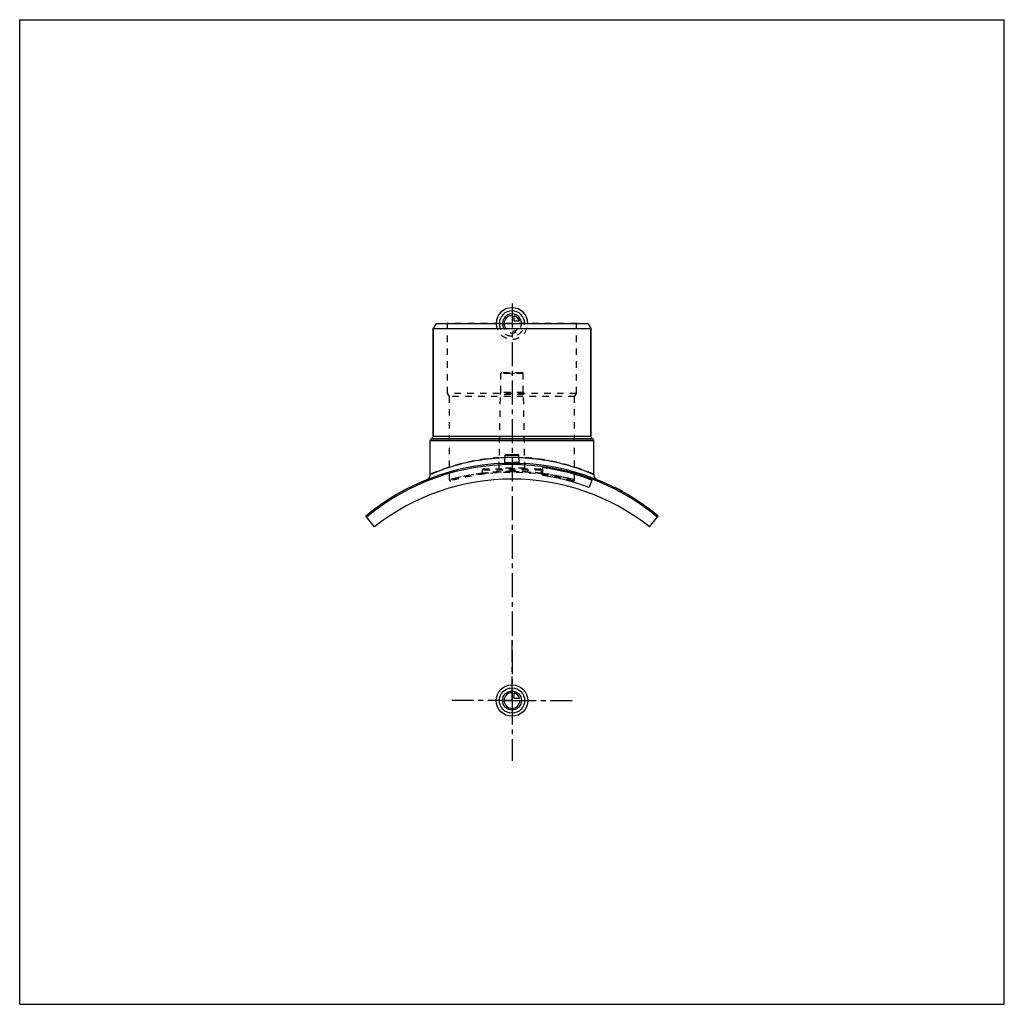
# Model space of a CAD drawing. Header units: millimetres. Extents: x 0 to 1000, y 0 to 1000.
import ezdxf

# ---------------------------------------------------------------- set-up
doc = ezdxf.new("R2010")
doc.units = ezdxf.units.MM
doc.header["$LTSCALE"] = 65.185185
doc.linetypes.add('CENTER', pattern=[0.6, 0.375, -0.075, 0.075, -0.075])
doc.linetypes.add('HIDDEN', pattern=[0.2, 0.1, -0.1])
doc.layers.get('0').update_dxf_attribs({"linetype": 'CONTINUOUS'})
for name, color, linetype in [('ACHSEN_S', 7, 'CONTINUOUS'), ('FASEN', 7, 'CONTINUOUS'), ('KOERPER', 7, 'CONTINUOUS'), ('KONST.EL_MIT_GEO', 7, 'CONTINUOUS'), ('KURVEN', 7, 'CONTINUOUS')]:
    doc.layers.add(name, color=color, linetype=linetype)

msp = doc.modelspace()

# ---------------------------------------------------------------- linework, layer by layer
at = {"color": 7, "linetype": 'Continuous'}
for p, q in [((0, 0), (0, 1000)), ((0, 1000), (1000, 1000)), ((1000, 0), (1000, 1000)), ((0, 0), (1000, 0))]:
    msp.add_line(p, q, dxfattribs=at)
at = {"layer": 'ACHSEN_S', "color": 2, "linetype": 'CENTER'}
msp.add_line((500, 711.7), (500, 288.3), dxfattribs=at)
at = {"layer": 'FASEN', "color": 7, "linetype": 'Continuous'}
for p, q in [((422.9, 691.5), (420, 686.5)), ((422.9, 691.5), (577.1, 691.5)), ((577.1, 691.5), (580, 686.5)), ((420, 686.5), (580, 686.5)), ((360.2, 484.8), (351.5, 495.7)), ((639.8, 484.8), (648.5, 495.7))]:
    msp.add_line(p, q, dxfattribs=at)
msp.add_arc((500, 317.5), 230.7, 50.1935, 129.8065, dxfattribs=at)
at = {"layer": 'KOERPER', "color": 7, "linetype": 'Continuous'}
for p, q in [((420, 576.9), (420, 686.5)), ((580, 576.9), (580, 686.5)), ((417, 538.2), (417, 572.6)), ((583, 538.2), (583, 572.6)), ((581.2, 532.4), (578.4, 524.9))]:
    msp.add_line(p, q, dxfattribs=at)
at = {"layer": 'KOERPER', "color": 8, "linetype": 'HIDDEN'}
for p, q in [((488.6, 621.5), (488.6, 640.5)), ((511.4, 621.5), (511.4, 640.5)), ((488.3, 619.5), (488.6, 621.5)), ((511.4, 621.5), (488.6, 621.5)), ((511.7, 619.5), (511.4, 621.5)), ((487, 544.5), (488.3, 619.5)), ((511.7, 619.5), (488.3, 619.5)), ((513, 544.5), (511.7, 619.5)), ((470, 539.1), (470, 542.5)), ((530, 539.1), (530, 542.5))]:
    msp.add_line(p, q, dxfattribs=at)
at = {"layer": 'KOERPER', "color": 2, "linetype": 'CENTER'}
for q in [(500, 369.8), (438.8, 308.5), (561.2, 308.5), (500, 247.2)]:
    msp.add_line((500, 308.5), q, dxfattribs=at)
at = {"layer": 'KOERPER', "color": 7, "linetype": 'Continuous'}
msp.add_arc((500, 308.5), 225, 51.5826, 128.4174, dxfattribs=at)
at = {"layer": 'KONST.EL_MIT_GEO', "color": 8, "linetype": 'HIDDEN'}
for p, q in [((434.6, 691), (434.1, 691.5)), ((565.9, 691.5), (434.1, 691.5)), ((434.6, 620.5), (434.6, 691)), ((565.4, 691), (434.6, 691)), ((565.4, 691), (565.9, 691.5)), ((565.4, 620.5), (565.4, 691)), ((511.4, 640.5), (488.6, 640.5)), ((510.3, 641.5), (489.6, 641.5)), ((495, 641.5), (500, 640.2)), ((505, 641.5), (500, 640.2)), ((436.5, 617.2), (434.6, 620.5)), ((565.4, 620.5), (434.6, 620.5)), ((563.5, 617.2), (565.4, 620.5)), ((436.5, 532.7), (436.5, 617.2)), ((563.5, 617.2), (436.5, 617.2)), ((563.5, 532.7), (563.5, 617.2)), ((530, 542.5), (470, 542.5)), ((529, 543.5), (471, 543.5)), ((513, 544.5), (487, 544.5)), ((470, 539.3), (470, 539.3)), ((470, 539.3), (470, 539.3)), ((530, 539.3), (530, 539.3)), ((530, 539.3), (530, 539.3)), ((605.1, 524.3), (605.2, 524.6)), ((605.3, 524.6), (605.1, 524.3)), ((605.2, 524.3), (605.4, 524.5)), ((605.6, 524.1), (605.7, 524.4)), ((605.9, 523.9), (606, 524.2)), ((606.1, 523.8), (606.2, 524.1)), ((606.1, 523.8), (606.2, 524.1)), ((606.3, 523.7), (606.4, 524)), ((606.5, 523.6), (606.6, 523.9)), ((606.5, 523.6), (606.6, 523.9)), ((606.7, 523.5), (606.8, 523.8)), ((606.8, 523.5), (606.9, 523.7)), ((607.6, 523), (607.8, 523.3)), ((607.7, 523), (607.8, 523.2)), ((607.8, 523), (607.9, 523.2)), ((608.1, 522.8), (608.2, 523.1)), ((608.5, 522.6), (608.7, 522.8)), ((608.7, 522.5), (608.8, 522.7)), ((608.7, 522.4), (608.9, 522.7)), ((609.3, 522.1), (609.4, 522.4)), ((609.5, 522.1), (609.6, 522.3)), ((609.5, 522), (609.6, 522.3)), ((610.7, 521.4), (610.9, 521.6)), ((611.2, 521.1), (611.3, 521.4)), ((611.2, 521.1), (611.4, 521.4)), ((611.3, 521.1), (611.4, 521.3)), ((611.5, 521), (611.6, 521.2)), ((611.6, 520.9), (611.8, 521.2)), ((612, 520.7), (612.1, 521)), ((612, 520.7), (612.1, 521)), ((612.1, 520.6), (612.2, 520.9))]:
    msp.add_line(p, q, dxfattribs=at)
at = {"layer": 'KONST.EL_MIT_GEO', "color": 7, "linetype": 'Continuous'}
for p, q in [((420, 686.5), (420, 576.9)), ((580, 686.5), (580, 576.9)), ((417, 572.6), (583, 572.6)), ((418, 574.3), (418.8, 574.8)), ((418, 574.3), (582, 574.3)), ((418.8, 574.8), (581.2, 574.8)), ((420, 576.9), (580, 576.9)), ((582, 574.3), (581.2, 574.8)), ((492.6, 550.3), (493, 557.6)), ((493, 557.6), (507, 557.6)), ((493.9, 558.5), (506.1, 558.5)), ((507.4, 550.3), (507, 557.6)), ((531.4, 537), (531.4, 545)), ((604.8, 524.8), (604.7, 524.5)), ((604.9, 524.4), (605.1, 524.7)), ((611.7, 520.9), (611.8, 521.1)), ((612.5, 520.4), (612.6, 520.7))]:
    msp.add_line(p, q, dxfattribs=at)
for points in [[(492.6, 550.3), (492.6, 550.3), (492.6, 550.2), (492.5, 550.1), (492.5, 550.1), (492.5, 550), (492.5, 549.9), (492.5, 549.9), (492.4, 549.8), (492.4, 549.8), (492.3, 549.7), (492.3, 549.6), (492.2, 549.6), (492.2, 549.6), (492.1, 549.5), (492.1, 549.5), (492, 549.4), (491.9, 549.4), (491.9, 549.4), (491.8, 549.4)], [(508.2, 549.4), (508.1, 549.4), (508.1, 549.4), (508, 549.4), (507.9, 549.5), (507.9, 549.5), (507.8, 549.6), (507.8, 549.6), (507.7, 549.6), (507.7, 549.7), (507.6, 549.8), (507.6, 549.8), (507.5, 549.9), (507.5, 549.9), (507.5, 550), (507.5, 550.1), (507.5, 550.1), (507.4, 550.2), (507.4, 550.3), (507.4, 550.3)], [(491.8, 549.4), (491.7, 549.4), (491.7, 549.4)], [(508.3, 549.4), (508.3, 549.4), (508.2, 549.4)]]:
    msp.add_lwpolyline(points, dxfattribs=at)
at = {"layer": 'KONST.EL_MIT_GEO', "color": 8, "linetype": 'HIDDEN'}
for points in [[(470, 539.1), (470, 539.1), (470, 539), (470, 538.9), (470, 538.9), (469.9, 538.8), (469.9, 538.7), (469.9, 538.6), (469.8, 538.6), (469.8, 538.5), (469.7, 538.5), (469.7, 538.4), (469.6, 538.4), (469.6, 538.3), (469.5, 538.3), (469.4, 538.2), (469.4, 538.2), (469.3, 538.2), (469.2, 538.2), (469.1, 538.1)], [(530.9, 538.1), (530.8, 538.2), (530.7, 538.2), (530.6, 538.2), (530.6, 538.2), (530.5, 538.3), (530.4, 538.3), (530.4, 538.4), (530.3, 538.4), (530.3, 538.5), (530.2, 538.5), (530.2, 538.6), (530.1, 538.6), (530.1, 538.7), (530.1, 538.8), (530, 538.9), (530, 538.9), (530, 539), (530, 539.1), (530, 539.1)]]:
    msp.add_lwpolyline(points, dxfattribs=at)
for centre, radius, start, end in [((489.6, 640.5), 1, 90, 180), ((510.3, 640.5), 1, 0, 90), ((491.6, 550.3), 0.992, 355.841, 356.9868), ((500, 348.4), 207.1, 90.0004, 91.9831), ((500, 348.4), 207.1, 88.0172, 89.9994), ((508.4, 550.3), 0.992, 183.0132, 184.1354), ((500, 301.3), 239.9, 89.9945, 105.342), ((500, 308.5), 231.7, 74.4206, 105.5794), ((471, 542.5), 1, 90, 180), ((500, 301), 240.2, 89.9999, 97.1634), ((486, 544.5), 1, 270, 359), ((500, 317.5), 232, 87.9269, 92.0731), ((491.6, 550.3), 1, 278.7948, 281.5217), ((500, 301.1), 240.1, 82.8361, 90.0006), ((508.4, 550.3), 1, 258.4784, 261.1832), ((514, 544.5), 1, 181, 270), ((529, 542.5), 1, 0, 90), ((437.5, 532.7), 1, 180, 285.5794), ((500, 301.3), 239.9, 82.4938, 82.8182), ((500.1, 301.5), 239.7, 74.6545, 82.4967), ((562.5, 532.7), 1, 254.4206, 360)]:
    msp.add_arc(centre, radius, start, end, dxfattribs=at)
at = {"layer": 'KONST.EL_MIT_GEO', "color": 7, "linetype": 'Continuous'}
for centre, radius, start, end in [((419, 572.6), 2, 120, 180), ((417.5, 576.9), 2.5, 300, 360), ((582.5, 576.9), 2.5, 180, 240), ((581, 572.6), 2, 0, 60), ((491.6, 550.3), 1, 281.5217, 356.9892), ((493.9, 557.5), 1, 90, 177), ((506.1, 557.5), 1, 3, 90), ((508.4, 550.3), 1, 183.0108, 258.4784), ((500, 317.5), 232, 92.0731, 129.7986), ((491.6, 550.3), 0.999, 272.0846, 278.7948), ((491.6, 550.4), 1, 278.7887, 281.5113), ((508.4, 550.4), 1, 258.4887, 261.1892), ((508.4, 550.3), 0.999, 261.1832, 267.9154), ((500, 317.5), 232, 50.2014, 87.9269), ((500, 317.5), 229.7, 69.3, 82.15), ((411, 538.2), 6, 292.0067, 360), ((500, 317.5), 221.7, 69.3, 81.8648), ((589, 538.2), 6, 180, 247.9933), ((500, 317.5), 232.3, 61, 63.1738)]:
    msp.add_arc(centre, radius, start, end, dxfattribs=at)
at = {"layer": 'KONST.EL_MIT_GEO', "color": 8, "linetype": 'HIDDEN'}
for points, knots in [([(500, 555.5), (494.5, 555.5), (486.4, 555.2), (475.8, 554.1), (468.1, 553.1), (460.8, 551.8), (453.9, 550.3), (447.4, 548.8), (441.5, 547.1), (436.1, 545.4), (431.9, 544), (428.9, 543), (426.9, 542.2), (425.1, 541.5), (423.5, 540.9), (422, 540.3), (420.7, 539.8), (419.6, 539.3), (418.8, 539), (418.3, 538.8), (417.9, 538.6), (417.7, 538.5), (417.4, 538.4), (417.3, 538.3), (417.2, 538.3), (417.1, 538.3), (417.1, 538.3), (417, 538.2), (417, 538.2), (417, 538.2), (417, 538.2)], [0, 0, 0, 0, 0.19166, 0.28518, 0.37599, 0.4633, 0.54638, 0.62455, 0.69715, 0.76354, 0.82307, 0.85006, 0.87508, 0.89805, 0.91888, 0.9375, 0.95382, 0.96778, 0.97929, 0.98412, 0.98831, 0.99187, 0.99479, 0.99707, 0.99796, 0.9987, 0.99927, 0.99967, 0.99992, 1, 1, 1, 1]), ([(492.6, 550.3), (492.6, 550.3), (492.6, 550.3), (492.7, 550.3), (492.9, 550.3), (493.2, 550.3), (493.5, 550.3), (494, 550.3), (494.8, 550.4), (495.9, 550.4), (497.2, 550.4), (498.6, 550.4), (499.5, 550.4), (500, 550.4)], [0, 0, 0, 0, 0.00482, 0.01925, 0.04313, 0.07624, 0.11825, 0.16875, 0.29318, 0.44473, 0.61757, 0.80505, 1, 1, 1, 1]), ([(583, 538.2), (582.9, 538.3), (582.3, 538.5), (581.1, 539), (579.1, 539.9), (576.4, 541), (572.9, 542.3), (567, 544.5), (558.1, 547.3), (545.7, 550.5), (531.6, 553.3), (516.2, 555.1), (505.5, 555.5), (500, 555.5)], [0, 0, 0, 0, 0.00521, 0.02071, 0.04618, 0.08112, 0.12493, 0.17695, 0.30287, 0.45363, 0.62401, 0.80833, 1, 1, 1, 1]), ([(507.4, 550.3), (507.4, 550.3), (507.4, 550.3), (507.3, 550.3), (507.1, 550.3), (506.8, 550.3), (506.5, 550.3), (506, 550.3), (505.2, 550.4), (504.1, 550.4), (502.8, 550.4), (501.4, 550.4), (500.5, 550.4), (500, 550.4)], [0, 0, 0, 0, 0.00482, 0.01925, 0.04313, 0.07624, 0.11825, 0.16875, 0.29318, 0.44473, 0.61757, 0.80505, 1, 1, 1, 1]), ([(500, 550.4), (500.5, 550.4), (501.4, 550.4), (502.8, 550.4), (504.1, 550.4), (505.2, 550.4), (506, 550.3), (506.5, 550.3), (506.8, 550.3), (507.1, 550.3), (507.3, 550.3), (507.4, 550.3), (507.4, 550.3), (507.4, 550.3)], [0, 0, 0, 0, 0.19495, 0.38243, 0.55527, 0.70681, 0.83125, 0.88175, 0.92376, 0.95687, 0.98075, 0.99518, 1, 1, 1, 1]), ([(500, 541.2), (498, 541.2), (494.2, 541.2), (489.5, 541), (485.9, 540.8), (483.4, 540.6), (481, 540.4), (478.9, 540.2), (476.9, 540), (475.1, 539.8), (473.8, 539.6), (472.9, 539.5), (472.3, 539.4), (471.8, 539.4), (471.3, 539.3), (470.9, 539.3), (470.6, 539.2), (470.4, 539.2), (470.3, 539.2), (470.2, 539.2), (470.2, 539.2), (470.1, 539.1), (470, 539.1), (470, 539.1), (470, 539.1), (470, 539.1), (470, 539.1), (470, 539.1)], [0, 0, 0, 0, 0.1947, 0.38191, 0.47047, 0.55452, 0.63327, 0.70598, 0.77194, 0.83053, 0.88116, 0.90333, 0.92333, 0.9411, 0.9566, 0.96979, 0.98062, 0.98515, 0.98908, 0.99241, 0.99514, 0.99727, 0.99878, 0.99932, 0.9997, 0.99992, 1, 1, 1, 1]), ([(470, 539.1), (470.2, 539.2), (471, 539.3), (472.6, 539.5), (475.4, 539.8), (480.8, 540.4), (489.1, 541), (496.2, 541.2), (500, 541.2)], [0, 0, 0, 0, 0.01938, 0.07667, 0.16948, 0.29404, 0.6181, 1, 1, 1, 1]), ([(500, 548.8), (499.5, 548.8), (498.4, 548.8), (496.8, 548.8), (495.4, 548.8), (494.1, 548.9), (493.1, 549), (492.4, 549.1), (491.9, 549.2), (491.7, 549.3), (491.6, 549.3), (491.6, 549.3)], [0, 0, 0, 0, 0.19305, 0.37865, 0.54968, 0.69963, 0.82293, 0.91519, 0.97362, 0.9902, 1, 1, 1, 1]), ([(530, 539.1), (529.8, 539.2), (529, 539.3), (527.4, 539.5), (524.6, 539.8), (519.2, 540.4), (510.9, 541), (503.8, 541.2), (500, 541.2)], [0, 0, 0, 0, 0.01938, 0.07667, 0.16948, 0.29404, 0.6181, 1, 1, 1, 1]), ([(500, 541.2), (508.1, 541.2), (520, 540.6), (534.9, 538.7), (544.4, 537.1), (552.1, 535.5), (557.4, 534.3), (560.6, 533.5), (562.2, 533), (563.1, 532.8), (563.5, 532.7)], [0, 0, 0, 0, 0.37974, 0.55158, 0.70282, 0.82789, 0.92178, 0.95564, 0.98016, 1, 1, 1, 1]), ([(500, 541.2), (502, 541.2), (505.8, 541.2), (510.5, 541), (514.1, 540.8), (516.6, 540.6), (519, 540.4), (521.1, 540.2), (523.1, 540), (524.9, 539.8), (526.2, 539.6), (527.1, 539.5), (527.7, 539.4), (528.2, 539.4), (528.7, 539.3), (529.1, 539.3), (529.4, 539.2), (529.6, 539.2), (529.7, 539.2), (529.8, 539.2), (529.8, 539.2), (529.9, 539.1), (530, 539.1), (530, 539.1), (530, 539.1), (530, 539.1), (530, 539.1), (530, 539.1)], [0, 0, 0, 0, 0.1947, 0.38191, 0.47047, 0.55452, 0.63327, 0.70598, 0.77194, 0.83053, 0.88116, 0.90333, 0.92333, 0.9411, 0.9566, 0.96979, 0.98062, 0.98515, 0.98908, 0.99241, 0.99514, 0.99727, 0.99878, 0.99932, 0.9997, 0.99992, 1, 1, 1, 1]), ([(470, 539.3), (465.4, 538.7), (458.8, 537.7), (450.7, 536.1), (445.9, 535), (442, 534.1), (439.2, 533.4), (437.5, 532.9), (436.7, 532.7), (436.5, 532.7)], [0, 0, 0, 0, 0.4085, 0.58044, 0.72653, 0.84387, 0.92983, 0.98234, 1, 1, 1, 1])]:
    msp.add_open_spline(points, degree=3, knots=knots, dxfattribs=at)
at = {"layer": 'KONST.EL_MIT_GEO', "color": 7, "linetype": 'Continuous'}
for points, knots in [([(417, 538.2), (417.1, 538.3), (417.6, 538.5), (418.7, 539), (420.5, 539.7), (422.9, 540.7), (426.1, 541.9), (431.4, 543.9), (439.5, 546.6), (450.6, 549.7), (463.6, 552.4), (477.8, 554.5), (487.7, 555.2), (492.8, 555.4)], [0, 0, 0, 0, 0.00508, 0.02023, 0.04515, 0.0794, 0.12244, 0.17367, 0.29817, 0.44802, 0.61842, 0.80434, 1, 1, 1, 1]), ([(492.6, 550.3), (492.6, 550.3), (492.6, 550.2), (492.7, 550.1), (492.9, 550.1), (493.2, 550), (493.5, 550), (494, 549.9), (494.8, 549.8), (495.9, 549.8), (497.2, 549.7), (498.6, 549.7), (499.5, 549.7), (500, 549.7)], [0, 0, 0, 0, 0.01051, 0.02723, 0.05214, 0.0856, 0.12755, 0.17771, 0.3009, 0.45078, 0.6217, 0.80714, 1, 1, 1, 1]), ([(500, 549.7), (500.5, 549.7), (501.4, 549.7), (502.8, 549.7), (504.1, 549.8), (505.2, 549.8), (506, 549.9), (506.5, 550), (506.8, 550), (507.1, 550.1), (507.3, 550.1), (507.4, 550.2), (507.4, 550.3), (507.4, 550.3)], [0, 0, 0, 0, 0.19286, 0.3783, 0.54922, 0.6991, 0.82229, 0.87245, 0.9144, 0.94786, 0.97277, 0.98949, 1, 1, 1, 1]), ([(507.2, 555.4), (512.3, 555.2), (519.8, 554.7), (529.7, 553.4), (536.7, 552.3), (543.4, 550.9), (549.7, 549.5), (555.6, 547.9), (561, 546.4), (565.9, 544.8), (569.6, 543.5), (572.3, 542.5), (574.1, 541.9), (575.7, 541.2), (577.2, 540.6), (578.5, 540.1), (579.7, 539.6), (580.7, 539.2), (581.4, 538.9), (581.9, 538.7), (582.2, 538.6), (582.4, 538.5), (582.6, 538.4), (582.8, 538.3), (582.9, 538.3), (582.9, 538.3), (582.9, 538.3), (583, 538.2), (583, 538.2), (583, 538.2), (583, 538.2)], [0, 0, 0, 0, 0.19565, 0.29021, 0.38158, 0.46905, 0.55199, 0.62978, 0.70184, 0.76756, 0.82634, 0.85294, 0.87757, 0.90015, 0.92061, 0.93887, 0.95486, 0.96851, 0.97977, 0.98449, 0.98859, 0.99207, 0.99492, 0.99714, 0.99801, 0.99873, 0.99928, 0.99968, 0.99992, 1, 1, 1, 1]), ([(491.6, 549.3), (491.6, 549.3), (491.6, 549.3), (491.7, 549.3), (491.7, 549.2)], [0, 0, 0, 0, 0.19162, 1, 1, 1, 1]), ([(491.7, 549.2), (491.7, 549.2), (491.9, 549.2), (492.2, 549.1), (492.7, 549), (493.5, 548.9), (494.6, 548.9), (495.8, 548.8), (497.6, 548.8), (499, 548.8), (500, 548.8)], [0, 0, 0, 0, 0.01848, 0.04412, 0.1169, 0.217, 0.34162, 0.48701, 0.64866, 1, 1, 1, 1]), ([(500, 548.8), (500.5, 548.8), (501.6, 548.8), (503.1, 548.8), (504.5, 548.8), (505.8, 548.9), (506.8, 549), (507.5, 549), (507.9, 549.1), (508.1, 549.2), (508.3, 549.2), (508.4, 549.3), (508.4, 549.3)], [0, 0, 0, 0, 0.18928, 0.37158, 0.54021, 0.68906, 0.81281, 0.90724, 0.94251, 0.96955, 0.98843, 1, 1, 1, 1])]:
    msp.add_open_spline(points, degree=3, knots=knots, dxfattribs=at)
at = {"layer": 'KONST.EL_MIT_GEO', "color": 8, "linetype": 'HIDDEN'}
msp.add_open_spline([(508.4, 549.3), (508.4, 549.3), (508.4, 549.3), (508.4, 549.3)], degree=3, dxfattribs=at)
at = {"layer": 'KONST.EL_MIT_GEO', "color": 7, "linetype": 'Continuous'}
msp.add_open_spline([(508.4, 549.3), (508.4, 549.3), (508.4, 549.3), (508.4, 549.3)], degree=3, dxfattribs=at)
at = {"layer": 'KURVEN', "color": 40, "linetype": 'Continuous'}
for p, q in [((500, 701.1), (500, 691.5)), ((502.2, 693.7), (502.2, 699.2)), ((507.7, 693.7), (502.2, 693.7)), ((500, 318.1), (500, 308.5)), ((502.2, 310.7), (502.2, 316.2)), ((507.7, 310.7), (502.2, 310.7)), ((490.4, 308.5), (508, 308.5))]:
    msp.add_line(p, q, dxfattribs=at)
at = {"layer": 'KURVEN', "color": 8, "linetype": 'HIDDEN'}
msp.add_line((490.4, 691.5), (508, 691.5), dxfattribs=at)
at = {"layer": 'KURVEN', "color": 40, "linetype": 'Continuous'}
for radius in [16, 12.8, 9.6]:
    msp.add_circle((500, 308.5), radius, dxfattribs=at)
for centre, radius, start, end in [((500, 691.5), 16, 0, 180), ((500, 691.5), 12.8, 0, 180), ((500, 691.5), 9.6, 0, 180.0001), ((500, 691.5), 8, 90, 180.0001), ((500, 691.5), 8, 15.962, 74.038), ((500, 308.5), 8, 90, 360), ((500, 308.5), 8, 15.962, 74.038)]:
    msp.add_arc(centre, radius, start, end, dxfattribs=at)
at = {"layer": 'KURVEN', "color": 8, "linetype": 'HIDDEN'}
for radius, start in [(16, 180), (12.8, 180), (9.6, 180.0001), (8, 180.0001)]:
    msp.add_arc((500, 691.5), radius, start, 360, dxfattribs=at)

doc.saveas('drawing.dxf')
